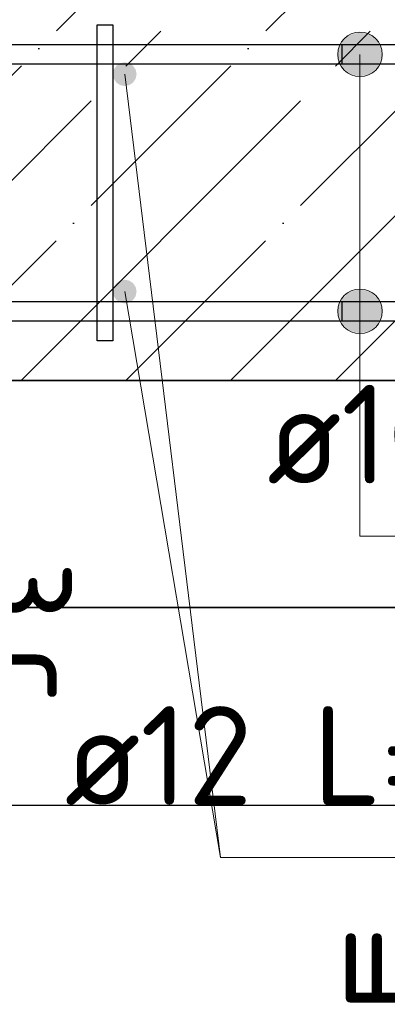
# Model space of a CAD drawing. Header units: millimetres. Extents: x -3026 to 47325, y -2839 to 55854.
# Tile 63 of 130: x 27309 to 27495, y 42333 to 42831. Entities that reach past the tile are written whole.
import ezdxf

# ---------------------------------------------------------------- set-up
doc = ezdxf.new("R2010")
doc.units = ezdxf.units.MM
doc.header["$PDMODE"] = 65
doc.linetypes.add('______11', pattern=[125, 100, -12.5, 0, -12.5])
doc.linetypes.add('______5', pattern=[275, 200, -25, 25, -25])
for name, color, linetype, lineweight in [('Standard', 7, 'Continuous', 25), ('Арм.стержн. Арматура края', 96, 'Continuous', 35), ('Арм.стержн. вертикальными 1', 22, 'Continuous', 35), ('Арм.стержн.горизонт. 1', 180, 'Continuous', 35), ('Высотная отметка (окна)', 7, 'Continuous', 13), ('Размерная линия_ общее', 7, 'Continuous', 13), ('Размерная линия_ общее_1', 7, 'Continuous', 13)]:
    doc.layers.add(name, color=color, linetype=linetype, lineweight=lineweight)
doc.layers.add('Арм.стержн.Стяжки', color=7, linetype='Continuous', lineweight=35, true_color=0x501e0f)
doc.styles.add('ISOCPEUR', font='ISOCPEUR')
doc.dimstyles.new('DIMSTYLE_3', dxfattribs={"dimtxt": 55, "dimasz": 62.5, "dimexe": 0, "dimexo": 0, "dimgap": 27.5, "dimtad": 2, "dimdec": 0, "dimrnd": 5, "dimzin": 12, "dimdsep": 46, "dimtxsty": 'ISOCPEUR', "dimblk1": 'ALL_ML_STRICH', "dimblk2": 'ALL_ML_STRICH', "dimsah": 1, "dimcen": 0, "dimclrd": 7, "dimclre": 256, "dimclrt": 7, "dimadec": 0, "dimazin": 0, "dimtfac": 1, "dimtdec": 0, "dimtix": 1, "dimtmove": 2, "dimatfit": 3, "dimfxl": 0, "dimtzin": 0, "dimlwd": 0, "dimlwe": -3, "dimarcsym": 0})
doc.dimstyles.new('DIMSTYLE_7', dxfattribs={"dimtxt": 50, "dimasz": 50, "dimexe": 0, "dimexo": 0.001, "dimgap": 25, "dimtad": 2, "dimdec": 0, "dimrnd": 5, "dimzin": 12, "dimdsep": 46, "dimtxsty": 'ISOCPEUR', "dimblk1": 'ALL_ML_STRICH', "dimblk2": 'ALL_ML_STRICH', "dimsah": 1, "dimcen": 0, "dimse1": 1, "dimse2": 1, "dimclrd": 7, "dimclre": 256, "dimclrt": 7, "dimadec": 0, "dimazin": 0, "dimtfac": 1, "dimtdec": 0, "dimtix": 1, "dimtmove": 2, "dimatfit": 3, "dimfxl": 0, "dimtvp": 1.2, "dimtzin": 0, "dimlwd": 0, "dimlwe": -3, "dimarcsym": 0})

# ---------------------------------------------------------------- blocks, each defined once
blk = doc.blocks.new('ALL_ML_STRICH')
at = {"color": 0, "linetype": 'ByBlock', "lineweight": -2}
for p, q in [((0, -0.5), (0, 0.5)), ((-0.3, -0.3), (0.3, 0.3)), ((-1, 0), (0.5, 0))]:
    blk.add_line(p, q, dxfattribs=at)
blk = doc.blocks.new('*D108')
at = {"layer": 'DEFPOINTS', "color": 7, "linetype": 'Continuous', "lineweight": 13, "transparency": 33554687}
for p in [(28361.9, 43010.4), (27161.9, 42803.46), (28361.9, 42803.46)]:
    blk.add_point(p, dxfattribs=at)
at = {"layer": 'Размерная линия_ общее', "color": 253, "linetype": 'Continuous', "lineweight": -2, "true_color": 0xa0a0a0, "transparency": 33554687}
for p, q in [((27161.9, 42823.46), (27161.9, 43010.4)), ((28361.9, 42823.46), (28361.9, 43010.4))]:
    blk.add_line(p, q, dxfattribs=at)
at = {"layer": 'Размерная линия_ общее', "color": 7, "linetype": 'Continuous', "lineweight": -2, "transparency": 33554687}
blk.add_line((28361.9, 43010.4), (27161.9, 43010.4), dxfattribs=at)
at = {"layer": 'Размерная линия_ общее', "color": 7, "linetype": 'Continuous', "lineweight": 13, "transparency": 33554687, "xscale": 62.5, "yscale": 62.5, "zscale": 62.5}
for p, rotation in [((27161.9, 43010.4), 180), ((28361.9, 43010.4), 360)]:
    blk.add_blockref('ALL_ML_STRICH', p, dxfattribs=dict(at, rotation=rotation))
at = {"layer": 'Размерная линия_ общее', "color": 7, "linetype": 'Continuous', "lineweight": 13, "transparency": 33554687, "insert": (27594.4, 42965.4), "char_height": 55, "width": 2.75, "attachment_point": 1, "rotation": 180, "line_spacing_factor": 0.60241, "style": 'ISOCPEUR'}
blk.add_mtext('\\W0.91;6х200=1200', dxfattribs=at)
blk = doc.blocks.new('*D172')
at = {"layer": 'DEFPOINTS', "color": 7, "linetype": 'Continuous', "lineweight": 13, "transparency": 33554687}
for p in [(27249.57, 42678.46), (27258.29, 42678.46), (27258.29, 42648.46)]:
    blk.add_point(p, dxfattribs=at)
at = {"layer": 'Размерная линия_ общее_1', "color": 7, "linetype": 'Continuous', "lineweight": -2, "transparency": 33554687}
blk.add_line((27249.57, 42678.46), (27249.57, 42648.46), dxfattribs=at)
at = {"layer": 'Размерная линия_ общее_1', "color": 7, "linetype": 'Continuous', "lineweight": 13, "transparency": 33554687, "xscale": 50, "yscale": 50, "zscale": 50}
for p, rotation in [((27249.57, 42678.46), 90), ((27249.57, 42648.46), 270)]:
    blk.add_blockref('ALL_ML_STRICH', p, dxfattribs=dict(at, rotation=rotation))
at = {"layer": 'Размерная линия_ общее_1', "color": 7, "linetype": 'Continuous', "lineweight": 13, "transparency": 33554687, "insert": (27214.57, 42598.37), "char_height": 50, "width": 100, "attachment_point": 5, "rotation": 90, "style": 'ISOCPEUR'}
blk.add_mtext('\\A1;{30}', dxfattribs=at)
at = {"layer": 'Размерная линия_ общее_1', "color": 7, "linetype": 'Continuous', "lineweight": 13, "transparency": 33554687, "insert": (27342.31, 42557.14), "char_height": 50, "width": 2.5, "attachment_point": 1, "rotation": 270, "line_spacing_factor": 0.60241, "style": 'ISOCPEUR'}
blk.add_mtext('з.с.', dxfattribs=at)

msp = doc.modelspace()

# ---------------------------------------------------------------- hatches: boundary and pattern name
at = {"layer": 'Арм.стержн. вертикальными 1', "linetype": 'Continuous', "lineweight": 50, "transparency": 33554687}
for points in [[(27367.9, 42803.46), (27367.44, 42805.76), (27366.14, 42807.7), (27364.19, 42809), (27361.9, 42809.46), (27359.6, 42809), (27357.65, 42807.7), (27356.35, 42805.76), (27355.9, 42803.46), (27356.35, 42801.16), (27357.65, 42799.22), (27359.6, 42797.92), (27361.9, 42797.46), (27364.19, 42797.92), (27366.14, 42799.22), (27367.44, 42801.16)], [(27367.9, 42693.46), (27367.44, 42695.76), (27366.14, 42697.7), (27364.19, 42699), (27361.9, 42699.46), (27359.6, 42699), (27357.65, 42697.7), (27356.35, 42695.76), (27355.9, 42693.46), (27356.35, 42691.16), (27357.65, 42689.22), (27359.6, 42687.92), (27361.9, 42687.46), (27364.19, 42687.92), (27366.14, 42689.22), (27367.44, 42691.16)]]:
    msp.add_hatch(color=34, dxfattribs=at).paths.add_polyline_path(points)
at = {"layer": 'Арм.стержн.горизонт. 1', "linetype": 'Continuous', "lineweight": 13, "transparency": 33554687}
for points in [[(27475.39, 42823.13), (27486.64, 42823.13), (27481.02, 42824.71)], [(27475.39, 42823.13), (27486.64, 42823.13), (27481.02, 42824.71)], [(27475.39, 42823.13), (27486.64, 42823.13), (27481.02, 42824.71)], [(27475.39, 42823.13), (27486.64, 42823.13), (27481.02, 42824.71)], [(27475.39, 42823.13), (27486.64, 42823.13), (27481.02, 42824.71)], [(27475.39, 42823.13), (27486.64, 42823.13), (27481.02, 42824.71)], [(27475.39, 42823.13), (27486.64, 42823.13), (27481.02, 42824.71)], [(27475.39, 42823.13), (27486.64, 42823.13), (27481.02, 42824.71)], [(27475.39, 42823.13), (27486.64, 42823.13), (27481.02, 42824.71)], [(27475.39, 42823.13), (27486.64, 42823.13), (27481.02, 42824.71)], [(27475.39, 42823.13), (27486.64, 42823.13), (27481.02, 42824.71)], [(27475.39, 42823.13), (27486.64, 42823.13), (27481.02, 42824.71)], [(27475.39, 42823.13), (27486.64, 42823.13), (27481.02, 42824.71)], [(27475.39, 42823.13), (27486.64, 42823.13), (27481.02, 42824.71)], [(27471.34, 42819.08), (27490.69, 42819.08), (27486.64, 42823.13)], [(27471.34, 42819.08), (27486.64, 42823.13), (27475.39, 42823.13)], [(27471.34, 42819.08), (27490.69, 42819.08), (27486.64, 42823.13)], [(27471.34, 42819.08), (27486.64, 42823.13), (27475.39, 42823.13)], [(27471.34, 42819.08), (27490.69, 42819.08), (27486.64, 42823.13)], [(27471.34, 42819.08), (27486.64, 42823.13), (27475.39, 42823.13)], [(27471.34, 42819.08), (27490.69, 42819.08), (27486.64, 42823.13)], [(27471.34, 42819.08), (27486.64, 42823.13), (27475.39, 42823.13)], [(27471.34, 42819.08), (27490.69, 42819.08), (27486.64, 42823.13)], [(27471.34, 42819.08), (27486.64, 42823.13), (27475.39, 42823.13)], [(27471.34, 42819.08), (27490.69, 42819.08), (27486.64, 42823.13)], [(27471.34, 42819.08), (27486.64, 42823.13), (27475.39, 42823.13)], [(27471.34, 42819.08), (27490.69, 42819.08), (27486.64, 42823.13)], [(27471.34, 42819.08), (27486.64, 42823.13), (27475.39, 42823.13)], [(27471.34, 42819.08), (27490.69, 42819.08), (27486.64, 42823.13)], [(27471.34, 42819.08), (27486.64, 42823.13), (27475.39, 42823.13)], [(27471.34, 42819.08), (27490.69, 42819.08), (27486.64, 42823.13)], [(27471.34, 42819.08), (27486.64, 42823.13), (27475.39, 42823.13)], [(27471.34, 42819.08), (27490.69, 42819.08), (27486.64, 42823.13)], [(27471.34, 42819.08), (27486.64, 42823.13), (27475.39, 42823.13)], [(27471.34, 42819.08), (27490.69, 42819.08), (27486.64, 42823.13)], [(27471.34, 42819.08), (27486.64, 42823.13), (27475.39, 42823.13)], [(27471.34, 42819.08), (27490.69, 42819.08), (27486.64, 42823.13)], [(27471.34, 42819.08), (27486.64, 42823.13), (27475.39, 42823.13)], [(27471.34, 42819.08), (27490.69, 42819.08), (27486.64, 42823.13)], [(27471.34, 42819.08), (27486.64, 42823.13), (27475.39, 42823.13)], [(27471.34, 42819.08), (27490.69, 42819.08), (27486.64, 42823.13)], [(27471.34, 42819.08), (27486.64, 42823.13), (27475.39, 42823.13)], [(27469.77, 42813.46), (27492.27, 42813.46), (27490.69, 42819.08)], [(27469.77, 42813.46), (27490.69, 42819.08), (27471.34, 42819.08)], [(27469.77, 42813.46), (27492.27, 42813.46), (27490.69, 42819.08)], [(27469.77, 42813.46), (27490.69, 42819.08), (27471.34, 42819.08)], [(27469.77, 42813.46), (27492.27, 42813.46), (27490.69, 42819.08)], [(27469.77, 42813.46), (27490.69, 42819.08), (27471.34, 42819.08)], [(27469.77, 42813.46), (27492.27, 42813.46), (27490.69, 42819.08)], [(27469.77, 42813.46), (27490.69, 42819.08), (27471.34, 42819.08)], [(27469.77, 42813.46), (27492.27, 42813.46), (27490.69, 42819.08)], [(27469.77, 42813.46), (27490.69, 42819.08), (27471.34, 42819.08)], [(27469.77, 42813.46), (27492.27, 42813.46), (27490.69, 42819.08)], [(27469.77, 42813.46), (27490.69, 42819.08), (27471.34, 42819.08)], [(27469.77, 42813.46), (27492.27, 42813.46), (27490.69, 42819.08)], [(27469.77, 42813.46), (27490.69, 42819.08), (27471.34, 42819.08)], [(27469.77, 42813.46), (27492.27, 42813.46), (27490.69, 42819.08)], [(27469.77, 42813.46), (27490.69, 42819.08), (27471.34, 42819.08)], [(27469.77, 42813.46), (27492.27, 42813.46), (27490.69, 42819.08)], [(27469.77, 42813.46), (27490.69, 42819.08), (27471.34, 42819.08)], [(27469.77, 42813.46), (27492.27, 42813.46), (27490.69, 42819.08)], [(27469.77, 42813.46), (27490.69, 42819.08), (27471.34, 42819.08)], [(27469.77, 42813.46), (27492.27, 42813.46), (27490.69, 42819.08)], [(27469.77, 42813.46), (27490.69, 42819.08), (27471.34, 42819.08)], [(27469.77, 42813.46), (27492.27, 42813.46), (27490.69, 42819.08)], [(27469.77, 42813.46), (27490.69, 42819.08), (27471.34, 42819.08)], [(27469.77, 42813.46), (27492.27, 42813.46), (27490.69, 42819.08)], [(27469.77, 42813.46), (27490.69, 42819.08), (27471.34, 42819.08)], [(27469.77, 42813.46), (27492.27, 42813.46), (27490.69, 42819.08)], [(27469.77, 42813.46), (27490.69, 42819.08), (27471.34, 42819.08)], [(27471.34, 42807.83), (27492.27, 42813.46), (27469.77, 42813.46)], [(27471.34, 42807.83), (27492.27, 42813.46), (27469.77, 42813.46)], [(27471.34, 42807.83), (27492.27, 42813.46), (27469.77, 42813.46)], [(27471.34, 42807.83), (27492.27, 42813.46), (27469.77, 42813.46)], [(27471.34, 42807.83), (27492.27, 42813.46), (27469.77, 42813.46)], [(27471.34, 42807.83), (27492.27, 42813.46), (27469.77, 42813.46)], [(27471.34, 42807.83), (27492.27, 42813.46), (27469.77, 42813.46)], [(27471.34, 42807.83), (27492.27, 42813.46), (27469.77, 42813.46)], [(27471.34, 42807.83), (27492.27, 42813.46), (27469.77, 42813.46)], [(27471.34, 42807.83), (27492.27, 42813.46), (27469.77, 42813.46)], [(27471.34, 42807.83), (27492.27, 42813.46), (27469.77, 42813.46)], [(27471.34, 42807.83), (27492.27, 42813.46), (27469.77, 42813.46)], [(27471.34, 42807.83), (27492.27, 42813.46), (27469.77, 42813.46)], [(27471.34, 42807.83), (27492.27, 42813.46), (27469.77, 42813.46)], [(27471.34, 42807.83), (27490.69, 42807.83), (27492.27, 42813.46)], [(27471.34, 42807.83), (27490.69, 42807.83), (27492.27, 42813.46)], [(27471.34, 42807.83), (27490.69, 42807.83), (27492.27, 42813.46)], [(27471.34, 42807.83), (27490.69, 42807.83), (27492.27, 42813.46)], [(27471.34, 42807.83), (27490.69, 42807.83), (27492.27, 42813.46)], [(27471.34, 42807.83), (27490.69, 42807.83), (27492.27, 42813.46)], [(27471.34, 42807.83), (27490.69, 42807.83), (27492.27, 42813.46)], [(27471.34, 42807.83), (27490.69, 42807.83), (27492.27, 42813.46)], [(27471.34, 42807.83), (27490.69, 42807.83), (27492.27, 42813.46)], [(27471.34, 42807.83), (27490.69, 42807.83), (27492.27, 42813.46)], [(27471.34, 42807.83), (27490.69, 42807.83), (27492.27, 42813.46)], [(27471.34, 42807.83), (27490.69, 42807.83), (27492.27, 42813.46)], [(27471.34, 42807.83), (27490.69, 42807.83), (27492.27, 42813.46)], [(27471.34, 42807.83), (27490.69, 42807.83), (27492.27, 42813.46)], [(27475.39, 42803.79), (27490.69, 42807.83), (27471.34, 42807.83)], [(27475.39, 42803.79), (27490.69, 42807.83), (27471.34, 42807.83)], [(27475.39, 42803.79), (27490.69, 42807.83), (27471.34, 42807.83)], [(27475.39, 42803.79), (27490.69, 42807.83), (27471.34, 42807.83)], [(27475.39, 42803.79), (27490.69, 42807.83), (27471.34, 42807.83)], [(27475.39, 42803.79), (27490.69, 42807.83), (27471.34, 42807.83)], [(27475.39, 42803.79), (27490.69, 42807.83), (27471.34, 42807.83)], [(27475.39, 42803.79), (27490.69, 42807.83), (27471.34, 42807.83)], [(27475.39, 42803.79), (27490.69, 42807.83), (27471.34, 42807.83)], [(27475.39, 42803.79), (27490.69, 42807.83), (27471.34, 42807.83)], [(27475.39, 42803.79), (27490.69, 42807.83), (27471.34, 42807.83)], [(27475.39, 42803.79), (27490.69, 42807.83), (27471.34, 42807.83)], [(27475.39, 42803.79), (27490.69, 42807.83), (27471.34, 42807.83)], [(27475.39, 42803.79), (27490.69, 42807.83), (27471.34, 42807.83)], [(27475.39, 42803.79), (27486.64, 42803.79), (27490.69, 42807.83)], [(27475.39, 42803.79), (27486.64, 42803.79), (27490.69, 42807.83)], [(27475.39, 42803.79), (27486.64, 42803.79), (27490.69, 42807.83)], [(27475.39, 42803.79), (27486.64, 42803.79), (27490.69, 42807.83)], [(27475.39, 42803.79), (27486.64, 42803.79), (27490.69, 42807.83)], [(27475.39, 42803.79), (27486.64, 42803.79), (27490.69, 42807.83)], [(27475.39, 42803.79), (27486.64, 42803.79), (27490.69, 42807.83)], [(27475.39, 42803.79), (27486.64, 42803.79), (27490.69, 42807.83)], [(27475.39, 42803.79), (27486.64, 42803.79), (27490.69, 42807.83)], [(27475.39, 42803.79), (27486.64, 42803.79), (27490.69, 42807.83)], [(27475.39, 42803.79), (27486.64, 42803.79), (27490.69, 42807.83)], [(27475.39, 42803.79), (27486.64, 42803.79), (27490.69, 42807.83)], [(27475.39, 42803.79), (27486.64, 42803.79), (27490.69, 42807.83)], [(27475.39, 42803.79), (27486.64, 42803.79), (27490.69, 42807.83)], [(27486.64, 42803.79), (27475.39, 42803.79), (27481.02, 42802.21)], [(27486.64, 42803.79), (27475.39, 42803.79), (27481.02, 42802.21)], [(27486.64, 42803.79), (27475.39, 42803.79), (27481.02, 42802.21)], [(27486.64, 42803.79), (27475.39, 42803.79), (27481.02, 42802.21)], [(27486.64, 42803.79), (27475.39, 42803.79), (27481.02, 42802.21)], [(27486.64, 42803.79), (27475.39, 42803.79), (27481.02, 42802.21)], [(27486.64, 42803.79), (27475.39, 42803.79), (27481.02, 42802.21)], [(27486.64, 42803.79), (27475.39, 42803.79), (27481.02, 42802.21)], [(27486.64, 42803.79), (27475.39, 42803.79), (27481.02, 42802.21)], [(27486.64, 42803.79), (27475.39, 42803.79), (27481.02, 42802.21)], [(27486.64, 42803.79), (27475.39, 42803.79), (27481.02, 42802.21)], [(27486.64, 42803.79), (27475.39, 42803.79), (27481.02, 42802.21)], [(27486.64, 42803.79), (27475.39, 42803.79), (27481.02, 42802.21)], [(27486.64, 42803.79), (27475.39, 42803.79), (27481.02, 42802.21)], [(27475.39, 42693.13), (27486.64, 42693.13), (27481.02, 42694.71)], [(27475.39, 42693.13), (27486.64, 42693.13), (27481.02, 42694.71)], [(27475.39, 42693.13), (27486.64, 42693.13), (27481.02, 42694.71)], [(27475.39, 42693.13), (27486.64, 42693.13), (27481.02, 42694.71)], [(27475.39, 42693.13), (27486.64, 42693.13), (27481.02, 42694.71)], [(27475.39, 42693.13), (27486.64, 42693.13), (27481.02, 42694.71)], [(27475.39, 42693.13), (27486.64, 42693.13), (27481.02, 42694.71)], [(27475.39, 42693.13), (27486.64, 42693.13), (27481.02, 42694.71)], [(27475.39, 42693.13), (27486.64, 42693.13), (27481.02, 42694.71)], [(27475.39, 42693.13), (27486.64, 42693.13), (27481.02, 42694.71)], [(27475.39, 42693.13), (27486.64, 42693.13), (27481.02, 42694.71)], [(27475.39, 42693.13), (27486.64, 42693.13), (27481.02, 42694.71)], [(27475.39, 42693.13), (27486.64, 42693.13), (27481.02, 42694.71)], [(27475.39, 42693.13), (27486.64, 42693.13), (27481.02, 42694.71)], [(27471.34, 42689.08), (27490.69, 42689.08), (27486.64, 42693.13)], [(27471.34, 42689.08), (27486.64, 42693.13), (27475.39, 42693.13)], [(27471.34, 42689.08), (27490.69, 42689.08), (27486.64, 42693.13)], [(27471.34, 42689.08), (27486.64, 42693.13), (27475.39, 42693.13)], [(27471.34, 42689.08), (27490.69, 42689.08), (27486.64, 42693.13)], [(27471.34, 42689.08), (27486.64, 42693.13), (27475.39, 42693.13)], [(27471.34, 42689.08), (27490.69, 42689.08), (27486.64, 42693.13)], [(27471.34, 42689.08), (27486.64, 42693.13), (27475.39, 42693.13)], [(27471.34, 42689.08), (27490.69, 42689.08), (27486.64, 42693.13)], [(27471.34, 42689.08), (27486.64, 42693.13), (27475.39, 42693.13)], [(27471.34, 42689.08), (27490.69, 42689.08), (27486.64, 42693.13)], [(27471.34, 42689.08), (27486.64, 42693.13), (27475.39, 42693.13)], [(27471.34, 42689.08), (27490.69, 42689.08), (27486.64, 42693.13)], [(27471.34, 42689.08), (27486.64, 42693.13), (27475.39, 42693.13)], [(27471.34, 42689.08), (27490.69, 42689.08), (27486.64, 42693.13)], [(27471.34, 42689.08), (27486.64, 42693.13), (27475.39, 42693.13)], [(27471.34, 42689.08), (27490.69, 42689.08), (27486.64, 42693.13)], [(27471.34, 42689.08), (27486.64, 42693.13), (27475.39, 42693.13)], [(27471.34, 42689.08), (27490.69, 42689.08), (27486.64, 42693.13)], [(27471.34, 42689.08), (27486.64, 42693.13), (27475.39, 42693.13)], [(27471.34, 42689.08), (27490.69, 42689.08), (27486.64, 42693.13)], [(27471.34, 42689.08), (27486.64, 42693.13), (27475.39, 42693.13)], [(27471.34, 42689.08), (27490.69, 42689.08), (27486.64, 42693.13)], [(27471.34, 42689.08), (27486.64, 42693.13), (27475.39, 42693.13)], [(27471.34, 42689.08), (27490.69, 42689.08), (27486.64, 42693.13)], [(27471.34, 42689.08), (27486.64, 42693.13), (27475.39, 42693.13)], [(27471.34, 42689.08), (27490.69, 42689.08), (27486.64, 42693.13)], [(27471.34, 42689.08), (27486.64, 42693.13), (27475.39, 42693.13)], [(27469.77, 42683.46), (27492.27, 42683.46), (27490.69, 42689.08)], [(27469.77, 42683.46), (27490.69, 42689.08), (27471.34, 42689.08)], [(27469.77, 42683.46), (27492.27, 42683.46), (27490.69, 42689.08)], [(27469.77, 42683.46), (27490.69, 42689.08), (27471.34, 42689.08)], [(27469.77, 42683.46), (27492.27, 42683.46), (27490.69, 42689.08)], [(27469.77, 42683.46), (27490.69, 42689.08), (27471.34, 42689.08)], [(27469.77, 42683.46), (27492.27, 42683.46), (27490.69, 42689.08)], [(27469.77, 42683.46), (27490.69, 42689.08), (27471.34, 42689.08)], [(27469.77, 42683.46), (27492.27, 42683.46), (27490.69, 42689.08)], [(27469.77, 42683.46), (27490.69, 42689.08), (27471.34, 42689.08)], [(27469.77, 42683.46), (27492.27, 42683.46), (27490.69, 42689.08)], [(27469.77, 42683.46), (27490.69, 42689.08), (27471.34, 42689.08)], [(27469.77, 42683.46), (27492.27, 42683.46), (27490.69, 42689.08)], [(27469.77, 42683.46), (27490.69, 42689.08), (27471.34, 42689.08)], [(27469.77, 42683.46), (27492.27, 42683.46), (27490.69, 42689.08)], [(27469.77, 42683.46), (27490.69, 42689.08), (27471.34, 42689.08)], [(27469.77, 42683.46), (27492.27, 42683.46), (27490.69, 42689.08)], [(27469.77, 42683.46), (27490.69, 42689.08), (27471.34, 42689.08)], [(27469.77, 42683.46), (27492.27, 42683.46), (27490.69, 42689.08)], [(27469.77, 42683.46), (27490.69, 42689.08), (27471.34, 42689.08)], [(27469.77, 42683.46), (27492.27, 42683.46), (27490.69, 42689.08)], [(27469.77, 42683.46), (27490.69, 42689.08), (27471.34, 42689.08)], [(27469.77, 42683.46), (27492.27, 42683.46), (27490.69, 42689.08)], [(27469.77, 42683.46), (27490.69, 42689.08), (27471.34, 42689.08)], [(27469.77, 42683.46), (27492.27, 42683.46), (27490.69, 42689.08)], [(27469.77, 42683.46), (27490.69, 42689.08), (27471.34, 42689.08)], [(27469.77, 42683.46), (27492.27, 42683.46), (27490.69, 42689.08)], [(27469.77, 42683.46), (27490.69, 42689.08), (27471.34, 42689.08)], [(27471.34, 42677.84), (27492.27, 42683.46), (27469.77, 42683.46)], [(27471.34, 42677.84), (27492.27, 42683.46), (27469.77, 42683.46)], [(27471.34, 42677.84), (27492.27, 42683.46), (27469.77, 42683.46)], [(27471.34, 42677.84), (27492.27, 42683.46), (27469.77, 42683.46)], [(27471.34, 42677.84), (27492.27, 42683.46), (27469.77, 42683.46)], [(27471.34, 42677.84), (27492.27, 42683.46), (27469.77, 42683.46)], [(27471.34, 42677.84), (27492.27, 42683.46), (27469.77, 42683.46)], [(27471.34, 42677.84), (27492.27, 42683.46), (27469.77, 42683.46)], [(27471.34, 42677.84), (27492.27, 42683.46), (27469.77, 42683.46)], [(27471.34, 42677.84), (27492.27, 42683.46), (27469.77, 42683.46)], [(27471.34, 42677.84), (27492.27, 42683.46), (27469.77, 42683.46)], [(27471.34, 42677.84), (27492.27, 42683.46), (27469.77, 42683.46)], [(27471.34, 42677.84), (27492.27, 42683.46), (27469.77, 42683.46)], [(27471.34, 42677.84), (27492.27, 42683.46), (27469.77, 42683.46)], [(27471.34, 42677.84), (27490.69, 42677.84), (27492.27, 42683.46)], [(27471.34, 42677.84), (27490.69, 42677.84), (27492.27, 42683.46)], [(27471.34, 42677.84), (27490.69, 42677.84), (27492.27, 42683.46)], [(27471.34, 42677.84), (27490.69, 42677.84), (27492.27, 42683.46)], [(27471.34, 42677.84), (27490.69, 42677.84), (27492.27, 42683.46)], [(27471.34, 42677.84), (27490.69, 42677.84), (27492.27, 42683.46)], [(27471.34, 42677.84), (27490.69, 42677.84), (27492.27, 42683.46)], [(27471.34, 42677.84), (27490.69, 42677.84), (27492.27, 42683.46)], [(27471.34, 42677.84), (27490.69, 42677.84), (27492.27, 42683.46)], [(27471.34, 42677.84), (27490.69, 42677.84), (27492.27, 42683.46)], [(27471.34, 42677.84), (27490.69, 42677.84), (27492.27, 42683.46)], [(27471.34, 42677.84), (27490.69, 42677.84), (27492.27, 42683.46)], [(27471.34, 42677.84), (27490.69, 42677.84), (27492.27, 42683.46)], [(27471.34, 42677.84), (27490.69, 42677.84), (27492.27, 42683.46)], [(27475.39, 42673.79), (27490.69, 42677.84), (27471.34, 42677.84)], [(27475.39, 42673.79), (27490.69, 42677.84), (27471.34, 42677.84)], [(27475.39, 42673.79), (27490.69, 42677.84), (27471.34, 42677.84)], [(27475.39, 42673.79), (27490.69, 42677.84), (27471.34, 42677.84)], [(27475.39, 42673.79), (27490.69, 42677.84), (27471.34, 42677.84)], [(27475.39, 42673.79), (27490.69, 42677.84), (27471.34, 42677.84)], [(27475.39, 42673.79), (27490.69, 42677.84), (27471.34, 42677.84)], [(27475.39, 42673.79), (27490.69, 42677.84), (27471.34, 42677.84)], [(27475.39, 42673.79), (27490.69, 42677.84), (27471.34, 42677.84)], [(27475.39, 42673.79), (27490.69, 42677.84), (27471.34, 42677.84)], [(27475.39, 42673.79), (27490.69, 42677.84), (27471.34, 42677.84)], [(27475.39, 42673.79), (27490.69, 42677.84), (27471.34, 42677.84)], [(27475.39, 42673.79), (27490.69, 42677.84), (27471.34, 42677.84)], [(27475.39, 42673.79), (27490.69, 42677.84), (27471.34, 42677.84)], [(27475.39, 42673.79), (27486.64, 42673.79), (27490.69, 42677.84)], [(27475.39, 42673.79), (27486.64, 42673.79), (27490.69, 42677.84)], [(27475.39, 42673.79), (27486.64, 42673.79), (27490.69, 42677.84)], [(27475.39, 42673.79), (27486.64, 42673.79), (27490.69, 42677.84)], [(27475.39, 42673.79), (27486.64, 42673.79), (27490.69, 42677.84)], [(27475.39, 42673.79), (27486.64, 42673.79), (27490.69, 42677.84)], [(27475.39, 42673.79), (27486.64, 42673.79), (27490.69, 42677.84)], [(27475.39, 42673.79), (27486.64, 42673.79), (27490.69, 42677.84)], [(27475.39, 42673.79), (27486.64, 42673.79), (27490.69, 42677.84)], [(27475.39, 42673.79), (27486.64, 42673.79), (27490.69, 42677.84)], [(27475.39, 42673.79), (27486.64, 42673.79), (27490.69, 42677.84)], [(27475.39, 42673.79), (27486.64, 42673.79), (27490.69, 42677.84)], [(27475.39, 42673.79), (27486.64, 42673.79), (27490.69, 42677.84)], [(27475.39, 42673.79), (27486.64, 42673.79), (27490.69, 42677.84)], [(27486.64, 42673.79), (27475.39, 42673.79), (27481.02, 42672.21)], [(27486.64, 42673.79), (27475.39, 42673.79), (27481.02, 42672.21)], [(27486.64, 42673.79), (27475.39, 42673.79), (27481.02, 42672.21)], [(27486.64, 42673.79), (27475.39, 42673.79), (27481.02, 42672.21)], [(27486.64, 42673.79), (27475.39, 42673.79), (27481.02, 42672.21)], [(27486.64, 42673.79), (27475.39, 42673.79), (27481.02, 42672.21)], [(27486.64, 42673.79), (27475.39, 42673.79), (27481.02, 42672.21)], [(27486.64, 42673.79), (27475.39, 42673.79), (27481.02, 42672.21)], [(27486.64, 42673.79), (27475.39, 42673.79), (27481.02, 42672.21)], [(27486.64, 42673.79), (27475.39, 42673.79), (27481.02, 42672.21)], [(27486.64, 42673.79), (27475.39, 42673.79), (27481.02, 42672.21)], [(27486.64, 42673.79), (27475.39, 42673.79), (27481.02, 42672.21)], [(27486.64, 42673.79), (27475.39, 42673.79), (27481.02, 42672.21)], [(27486.64, 42673.79), (27475.39, 42673.79), (27481.02, 42672.21)]]:
    msp.add_hatch(color=7, dxfattribs=at).paths.add_polyline_path(points)

# ---------------------------------------------------------------- linework, layer by layer
at = {"layer": 'Standard', "color": 253, "linetype": '______11', "lineweight": -3, "true_color": 0xababab, "transparency": 33554687}
for p, q in [((27150.37, 42648.46), (27350.37, 42848.46)), ((27256.44, 42648.46), (27456.44, 42848.46)), ((27362.5, 42648.46), (27562.5, 42848.46)), ((27468.57, 42648.46), (27668.57, 42848.46))]:
    msp.add_line(p, q, dxfattribs=at)
at = {"layer": 'Standard', "color": 253, "linetype": '______5', "lineweight": -3, "true_color": 0xababab, "transparency": 33554687}
for p, q in [((27203.4, 42648.46), (27403.4, 42848.46)), ((27309.47, 42648.46), (27509.47, 42848.46)), ((27415.53, 42648.46), (27615.53, 42848.46))]:
    msp.add_line(p, q, dxfattribs=at)
at = {"layer": 'Standard', "color": 7, "linetype": 'Continuous', "lineweight": 35, "transparency": 33554687}
msp.add_line((26951.9, 42648.46), (28401.9, 42648.46), dxfattribs=at)
at = {"layer": 'Standard', "color": 52, "linetype": 'Continuous', "lineweight": -3, "transparency": 33554687}
for p, q in [((26727.35, 42533.57), (28490.69, 42533.57)), ((28490.69, 42533.57), (26727.35, 42533.57))]:
    msp.add_line(p, q, dxfattribs=at)
at = {"layer": 'Standard', "color": 7, "linetype": 'Continuous', "lineweight": 25, "transparency": 33554687}
msp.add_lwpolyline([(26627.35, 42433.57), (28590.69, 42433.57), (28590.69, 43022.41), (26627.35, 43022.41), (26627.35, 42433.57)], dxfattribs=at)
at = {"layer": 'Арм.стержн. Арматура края', "color": 4, "linetype": 'Continuous', "lineweight": 25, "transparency": 33554687}
for points in [[(27005.24, 42818.46), (27471.9, 42818.46), (27471.9, 42808.46), (27005.93, 42808.46)], [(27005.24, 42818.46), (27471.9, 42818.46), (27471.9, 42808.46), (27005.93, 42808.46)], [(27005.24, 42818.46), (27471.9, 42818.46), (27471.9, 42808.46), (27005.93, 42808.46)], [(27005.24, 42818.46), (27471.9, 42818.46), (27471.9, 42808.46), (27005.93, 42808.46)], [(27005.24, 42818.46), (27471.9, 42818.46), (27471.9, 42808.46), (27005.93, 42808.46)], [(27005.24, 42818.46), (27471.9, 42818.46), (27471.9, 42808.46), (27005.93, 42808.46)], [(27005.24, 42818.46), (27471.9, 42818.46), (27471.9, 42808.46), (27005.93, 42808.46)], [(27005.24, 42818.46), (27471.9, 42818.46), (27471.9, 42808.46), (27005.93, 42808.46)], [(27005.24, 42818.46), (27471.9, 42818.46), (27471.9, 42808.46), (27005.93, 42808.46)], [(27005.24, 42818.46), (27471.9, 42818.46), (27471.9, 42808.46), (27005.93, 42808.46)], [(27005.24, 42818.46), (27471.9, 42818.46), (27471.9, 42808.46), (27005.93, 42808.46)], [(27005.24, 42818.46), (27471.9, 42818.46), (27471.9, 42808.46), (27005.93, 42808.46)], [(27005.24, 42818.46), (27471.9, 42818.46), (27471.9, 42808.46), (27005.93, 42808.46)], [(27005.24, 42818.46), (27471.9, 42818.46), (27471.9, 42808.46), (27005.93, 42808.46)], [(27005.93, 42688.46), (27471.9, 42688.46), (27471.9, 42678.46)], [(27005.93, 42688.46), (27471.9, 42688.46), (27471.9, 42678.46)], [(27005.93, 42688.46), (27471.9, 42688.46), (27471.9, 42678.46)], [(27005.93, 42688.46), (27471.9, 42688.46), (27471.9, 42678.46)], [(27005.93, 42688.46), (27471.9, 42688.46), (27471.9, 42678.46)], [(27005.93, 42688.46), (27471.9, 42688.46), (27471.9, 42678.46)], [(27005.93, 42688.46), (27471.9, 42688.46), (27471.9, 42678.46)], [(27005.93, 42688.46), (27471.9, 42688.46), (27471.9, 42678.46)], [(27005.93, 42688.46), (27471.9, 42688.46), (27471.9, 42678.46)], [(27005.93, 42688.46), (27471.9, 42688.46), (27471.9, 42678.46)], [(27005.93, 42688.46), (27471.9, 42688.46), (27471.9, 42678.46)], [(27005.93, 42688.46), (27471.9, 42688.46), (27471.9, 42678.46)], [(27005.93, 42688.46), (27471.9, 42688.46), (27471.9, 42678.46)], [(27005.93, 42688.46), (27471.9, 42688.46), (27471.9, 42678.46)], [(27471.9, 42678.46), (27005.24, 42678.46)], [(27471.9, 42678.46), (27005.24, 42678.46)], [(27471.9, 42678.46), (27005.24, 42678.46)], [(27471.9, 42678.46), (27005.24, 42678.46)], [(27471.9, 42678.46), (27005.24, 42678.46)], [(27471.9, 42678.46), (27005.24, 42678.46)], [(27471.9, 42678.46), (27005.24, 42678.46)], [(27471.9, 42678.46), (27005.24, 42678.46)], [(27471.9, 42678.46), (27005.24, 42678.46)], [(27471.9, 42678.46), (27005.24, 42678.46)], [(27471.9, 42678.46), (27005.24, 42678.46)], [(27471.9, 42678.46), (27005.24, 42678.46)], [(27471.9, 42678.46), (27005.24, 42678.46)], [(27471.9, 42678.46), (27005.24, 42678.46)]]:
    msp.add_lwpolyline(points, dxfattribs=at)
at = {"layer": 'Арм.стержн. вертикальными 1', "color": 7, "linetype": 'Continuous', "lineweight": 13, "transparency": 33554687}
for q in [(27361.9, 42693.46), (27826.46, 42407)]:
    msp.add_line((27410.46, 42407), q, dxfattribs=at)
at = {"layer": 'Арм.стержн.горизонт. 1', "color": 7, "linetype": 'Continuous', "lineweight": 13, "transparency": 33554687}
for p, q in [((27481.02, 42824.71), (27481.02, 42824.71)), ((27481.02, 42824.71), (27481.02, 42824.71)), ((27481.02, 42824.71), (27481.02, 42824.71)), ((27481.02, 42824.71), (27481.02, 42824.71)), ((27481.02, 42824.71), (27481.02, 42824.71)), ((27481.02, 42824.71), (27481.02, 42824.71)), ((27481.02, 42824.71), (27481.02, 42824.71)), ((27481.02, 42824.71), (27481.02, 42824.71)), ((27481.02, 42824.71), (27481.02, 42824.71)), ((27481.02, 42824.71), (27481.02, 42824.71)), ((27481.02, 42824.71), (27481.02, 42824.71)), ((27481.02, 42824.71), (27481.02, 42824.71)), ((27481.02, 42824.71), (27481.02, 42824.71)), ((27481.02, 42824.71), (27481.02, 42824.71)), ((27469.77, 42813.46), (27469.77, 42813.46)), ((27469.77, 42813.46), (27469.77, 42813.46)), ((27469.77, 42813.46), (27469.77, 42813.46)), ((27469.77, 42813.46), (27469.77, 42813.46)), ((27469.77, 42813.46), (27469.77, 42813.46)), ((27469.77, 42813.46), (27469.77, 42813.46)), ((27469.77, 42813.46), (27469.77, 42813.46)), ((27469.77, 42813.46), (27469.77, 42813.46)), ((27469.77, 42813.46), (27469.77, 42813.46)), ((27469.77, 42813.46), (27469.77, 42813.46)), ((27469.77, 42813.46), (27469.77, 42813.46)), ((27469.77, 42813.46), (27469.77, 42813.46)), ((27469.77, 42813.46), (27469.77, 42813.46)), ((27469.77, 42813.46), (27469.77, 42813.46)), ((27481.02, 42569.6), (27481.02, 42813.46)), ((27481.02, 42569.6), (27481.02, 42813.46)), ((27481.02, 42569.6), (27481.02, 42813.46)), ((27481.02, 42569.6), (27481.02, 42813.46)), ((27481.02, 42569.6), (27481.02, 42813.46)), ((27481.02, 42569.6), (27481.02, 42813.46)), ((27481.02, 42569.6), (27481.02, 42813.46)), ((27481.02, 42569.6), (27481.02, 42813.46)), ((27481.02, 42569.6), (27481.02, 42813.46)), ((27481.02, 42569.6), (27481.02, 42813.46)), ((27481.02, 42569.6), (27481.02, 42813.46)), ((27481.02, 42569.6), (27481.02, 42813.46)), ((27481.02, 42569.6), (27481.02, 42813.46)), ((27481.02, 42569.6), (27481.02, 42813.46)), ((27492.27, 42813.46), (27492.27, 42813.46)), ((27492.27, 42813.46), (27492.27, 42813.46)), ((27492.27, 42813.46), (27492.27, 42813.46)), ((27492.27, 42813.46), (27492.27, 42813.46)), ((27492.27, 42813.46), (27492.27, 42813.46)), ((27492.27, 42813.46), (27492.27, 42813.46)), ((27492.27, 42813.46), (27492.27, 42813.46)), ((27492.27, 42813.46), (27492.27, 42813.46)), ((27492.27, 42813.46), (27492.27, 42813.46)), ((27492.27, 42813.46), (27492.27, 42813.46)), ((27492.27, 42813.46), (27492.27, 42813.46)), ((27492.27, 42813.46), (27492.27, 42813.46)), ((27492.27, 42813.46), (27492.27, 42813.46)), ((27492.27, 42813.46), (27492.27, 42813.46)), ((27481.02, 42802.21), (27481.02, 42802.21)), ((27481.02, 42802.21), (27481.02, 42802.21)), ((27481.02, 42802.21), (27481.02, 42802.21)), ((27481.02, 42802.21), (27481.02, 42802.21)), ((27481.02, 42802.21), (27481.02, 42802.21)), ((27481.02, 42802.21), (27481.02, 42802.21)), ((27481.02, 42802.21), (27481.02, 42802.21)), ((27481.02, 42802.21), (27481.02, 42802.21)), ((27481.02, 42802.21), (27481.02, 42802.21)), ((27481.02, 42802.21), (27481.02, 42802.21)), ((27481.02, 42802.21), (27481.02, 42802.21)), ((27481.02, 42802.21), (27481.02, 42802.21)), ((27481.02, 42802.21), (27481.02, 42802.21)), ((27481.02, 42802.21), (27481.02, 42802.21)), ((27481.02, 42694.71), (27481.02, 42694.71)), ((27481.02, 42694.71), (27481.02, 42694.71)), ((27481.02, 42694.71), (27481.02, 42694.71)), ((27481.02, 42694.71), (27481.02, 42694.71)), ((27481.02, 42694.71), (27481.02, 42694.71)), ((27481.02, 42694.71), (27481.02, 42694.71)), ((27481.02, 42694.71), (27481.02, 42694.71)), ((27481.02, 42694.71), (27481.02, 42694.71)), ((27481.02, 42694.71), (27481.02, 42694.71)), ((27481.02, 42694.71), (27481.02, 42694.71)), ((27481.02, 42694.71), (27481.02, 42694.71)), ((27481.02, 42694.71), (27481.02, 42694.71)), ((27481.02, 42694.71), (27481.02, 42694.71)), ((27481.02, 42694.71), (27481.02, 42694.71)), ((27469.77, 42683.46), (27469.77, 42683.46)), ((27469.77, 42683.46), (27469.77, 42683.46)), ((27469.77, 42683.46), (27469.77, 42683.46)), ((27469.77, 42683.46), (27469.77, 42683.46)), ((27469.77, 42683.46), (27469.77, 42683.46)), ((27469.77, 42683.46), (27469.77, 42683.46)), ((27469.77, 42683.46), (27469.77, 42683.46)), ((27469.77, 42683.46), (27469.77, 42683.46)), ((27469.77, 42683.46), (27469.77, 42683.46)), ((27469.77, 42683.46), (27469.77, 42683.46)), ((27469.77, 42683.46), (27469.77, 42683.46)), ((27469.77, 42683.46), (27469.77, 42683.46)), ((27469.77, 42683.46), (27469.77, 42683.46)), ((27469.77, 42683.46), (27469.77, 42683.46)), ((27481.02, 42569.6), (27481.02, 42683.46)), ((27481.02, 42569.6), (27481.02, 42683.46)), ((27481.02, 42569.6), (27481.02, 42683.46)), ((27481.02, 42569.6), (27481.02, 42683.46)), ((27481.02, 42569.6), (27481.02, 42683.46)), ((27481.02, 42569.6), (27481.02, 42683.46)), ((27481.02, 42569.6), (27481.02, 42683.46)), ((27481.02, 42569.6), (27481.02, 42683.46)), ((27481.02, 42569.6), (27481.02, 42683.46)), ((27481.02, 42569.6), (27481.02, 42683.46)), ((27481.02, 42569.6), (27481.02, 42683.46)), ((27481.02, 42569.6), (27481.02, 42683.46)), ((27481.02, 42569.6), (27481.02, 42683.46)), ((27481.02, 42569.6), (27481.02, 42683.46)), ((27492.27, 42683.46), (27492.27, 42683.46)), ((27492.27, 42683.46), (27492.27, 42683.46)), ((27492.27, 42683.46), (27492.27, 42683.46)), ((27492.27, 42683.46), (27492.27, 42683.46)), ((27492.27, 42683.46), (27492.27, 42683.46)), ((27492.27, 42683.46), (27492.27, 42683.46)), ((27492.27, 42683.46), (27492.27, 42683.46)), ((27492.27, 42683.46), (27492.27, 42683.46)), ((27492.27, 42683.46), (27492.27, 42683.46)), ((27492.27, 42683.46), (27492.27, 42683.46)), ((27492.27, 42683.46), (27492.27, 42683.46)), ((27492.27, 42683.46), (27492.27, 42683.46)), ((27492.27, 42683.46), (27492.27, 42683.46)), ((27492.27, 42683.46), (27492.27, 42683.46)), ((27481.02, 42672.21), (27481.02, 42672.21)), ((27481.02, 42672.21), (27481.02, 42672.21)), ((27481.02, 42672.21), (27481.02, 42672.21)), ((27481.02, 42672.21), (27481.02, 42672.21)), ((27481.02, 42672.21), (27481.02, 42672.21)), ((27481.02, 42672.21), (27481.02, 42672.21)), ((27481.02, 42672.21), (27481.02, 42672.21)), ((27481.02, 42672.21), (27481.02, 42672.21)), ((27481.02, 42672.21), (27481.02, 42672.21)), ((27481.02, 42672.21), (27481.02, 42672.21)), ((27481.02, 42672.21), (27481.02, 42672.21)), ((27481.02, 42672.21), (27481.02, 42672.21)), ((27481.02, 42672.21), (27481.02, 42672.21)), ((27481.02, 42672.21), (27481.02, 42672.21)), ((27481.02, 42569.6), (27769.02, 42569.6))]:
    msp.add_line(p, q, dxfattribs=at)
at = {"layer": 'Арм.стержн.горизонт. 1', "color": 52, "linetype": 'Continuous', "lineweight": 25, "transparency": 33554687}
msp.add_line((28401.9, 42648.46), (26951.9, 42648.46), dxfattribs=at)
at = {"layer": 'Арм.стержн.горизонт. 1', "color": 4, "linetype": 'Continuous', "lineweight": 25, "transparency": 33554687}
for points in [[(26981.9, 42818.46), (28371.9, 42818.46), (28371.9, 42808.46), (26981.9, 42808.46), (26981.9, 42818.46)], [(26981.9, 42818.46), (28371.9, 42818.46), (28371.9, 42808.46), (26981.9, 42808.46), (26981.9, 42818.46)], [(26981.9, 42818.46), (28371.9, 42818.46), (28371.9, 42808.46), (26981.9, 42808.46), (26981.9, 42818.46)], [(26981.9, 42818.46), (28371.9, 42818.46), (28371.9, 42808.46), (26981.9, 42808.46), (26981.9, 42818.46)], [(26981.9, 42818.46), (28371.9, 42818.46), (28371.9, 42808.46), (26981.9, 42808.46), (26981.9, 42818.46)], [(26981.9, 42818.46), (28371.9, 42818.46), (28371.9, 42808.46), (26981.9, 42808.46), (26981.9, 42818.46)], [(26981.9, 42818.46), (28371.9, 42818.46), (28371.9, 42808.46), (26981.9, 42808.46), (26981.9, 42818.46)], [(26981.9, 42818.46), (28371.9, 42818.46), (28371.9, 42808.46), (26981.9, 42808.46), (26981.9, 42818.46)], [(26981.9, 42818.46), (28371.9, 42818.46), (28371.9, 42808.46), (26981.9, 42808.46), (26981.9, 42818.46)], [(26981.9, 42818.46), (28371.9, 42818.46), (28371.9, 42808.46), (26981.9, 42808.46), (26981.9, 42818.46)], [(26981.9, 42818.46), (28371.9, 42818.46), (28371.9, 42808.46), (26981.9, 42808.46), (26981.9, 42818.46)], [(26981.9, 42818.46), (28371.9, 42818.46), (28371.9, 42808.46), (26981.9, 42808.46), (26981.9, 42818.46)], [(26981.9, 42818.46), (28371.9, 42818.46), (28371.9, 42808.46), (26981.9, 42808.46), (26981.9, 42818.46)], [(26981.9, 42818.46), (28371.9, 42818.46), (28371.9, 42808.46), (26981.9, 42808.46), (26981.9, 42818.46)], [(26981.9, 42688.46), (28371.9, 42688.46), (28371.9, 42678.46), (26981.9, 42678.46), (26981.9, 42688.46)], [(26981.9, 42688.46), (28371.9, 42688.46), (28371.9, 42678.46), (26981.9, 42678.46), (26981.9, 42688.46)], [(26981.9, 42688.46), (28371.9, 42688.46), (28371.9, 42678.46), (26981.9, 42678.46), (26981.9, 42688.46)], [(26981.9, 42688.46), (28371.9, 42688.46), (28371.9, 42678.46), (26981.9, 42678.46), (26981.9, 42688.46)], [(26981.9, 42688.46), (28371.9, 42688.46), (28371.9, 42678.46), (26981.9, 42678.46), (26981.9, 42688.46)], [(26981.9, 42688.46), (28371.9, 42688.46), (28371.9, 42678.46), (26981.9, 42678.46), (26981.9, 42688.46)], [(26981.9, 42688.46), (28371.9, 42688.46), (28371.9, 42678.46), (26981.9, 42678.46), (26981.9, 42688.46)], [(26981.9, 42688.46), (28371.9, 42688.46), (28371.9, 42678.46), (26981.9, 42678.46), (26981.9, 42688.46)], [(26981.9, 42688.46), (28371.9, 42688.46), (28371.9, 42678.46), (26981.9, 42678.46), (26981.9, 42688.46)], [(26981.9, 42688.46), (28371.9, 42688.46), (28371.9, 42678.46), (26981.9, 42678.46), (26981.9, 42688.46)], [(26981.9, 42688.46), (28371.9, 42688.46), (28371.9, 42678.46), (26981.9, 42678.46), (26981.9, 42688.46)], [(26981.9, 42688.46), (28371.9, 42688.46), (28371.9, 42678.46), (26981.9, 42678.46), (26981.9, 42688.46)], [(26981.9, 42688.46), (28371.9, 42688.46), (28371.9, 42678.46), (26981.9, 42678.46), (26981.9, 42688.46)], [(26981.9, 42688.46), (28371.9, 42688.46), (28371.9, 42678.46), (26981.9, 42678.46), (26981.9, 42688.46)]]:
    msp.add_lwpolyline(points, dxfattribs=at)
at = {"layer": 'Арм.стержн.горизонт. 1', "color": 7, "linetype": 'Continuous', "lineweight": 13, "transparency": 33554687}
for centre in [(27481.02, 42813.46), (27481.02, 42813.46), (27481.02, 42813.46), (27481.02, 42813.46), (27481.02, 42813.46), (27481.02, 42813.46), (27481.02, 42813.46), (27481.02, 42813.46), (27481.02, 42813.46), (27481.02, 42813.46), (27481.02, 42813.46), (27481.02, 42813.46), (27481.02, 42813.46), (27481.02, 42813.46), (27481.02, 42683.46), (27481.02, 42683.46), (27481.02, 42683.46), (27481.02, 42683.46), (27481.02, 42683.46), (27481.02, 42683.46), (27481.02, 42683.46), (27481.02, 42683.46), (27481.02, 42683.46), (27481.02, 42683.46), (27481.02, 42683.46), (27481.02, 42683.46), (27481.02, 42683.46), (27481.02, 42683.46)]:
    msp.add_circle(centre, 11.25, dxfattribs=at)
at = {"layer": 'Арм.стержн.Стяжки', "color": 40, "linetype": 'Continuous', "lineweight": 25, "transparency": 33554687}
msp.add_lwpolyline([(27347.9, 42668.46), (27347.9, 42828.46), (27355.9, 42828.46), (27355.9, 42668.46), (27347.9, 42668.46)], dxfattribs=at)
msp.add_lwpolyline([(27347.9, 42668.46), (27347.9, 42828.46), (27355.9, 42828.46), (27355.9, 42668.46), (27347.9, 42668.46)], dxfattribs=at)
msp.add_lwpolyline([(27347.9, 42668.46), (27347.9, 42828.46), (27355.9, 42828.46), (27355.9, 42668.46), (27347.9, 42668.46)], dxfattribs=at)
msp.add_lwpolyline([(27347.9, 42668.46), (27347.9, 42828.46), (27355.9, 42828.46), (27355.9, 42668.46), (27347.9, 42668.46)], dxfattribs=at)
msp.add_lwpolyline([(27347.9, 42668.46), (27347.9, 42828.46), (27355.9, 42828.46), (27355.9, 42668.46), (27347.9, 42668.46)], dxfattribs=at)
msp.add_lwpolyline([(27347.9, 42668.46), (27347.9, 42828.46), (27355.9, 42828.46), (27355.9, 42668.46), (27347.9, 42668.46)], dxfattribs=at)
msp.add_lwpolyline([(27347.9, 42668.46), (27347.9, 42828.46), (27355.9, 42828.46), (27355.9, 42668.46), (27347.9, 42668.46)], dxfattribs=at)
at = {"layer": 'Высотная отметка (окна)', "color": 7, "linetype": 'Continuous', "lineweight": 13, "transparency": 33554687}
msp.add_line((27361.9, 42803.46), (27410.46, 42407), dxfattribs=at)

# ---------------------------------------------------------------- texts
at = {"layer": 'Арм.стержн. вертикальными 1', "color": 7, "linetype": 'Continuous', "lineweight": 25, "transparency": 33554687, "char_height": 50, "attachment_point": 7, "style": 'ISOCPEUR'}
for s, insert, width in [('\\W0.96;ø12 L=4300mm ', (27331.46, 42433.66), 493.775), ('\\W0.95;ш.200 ', (27468.96, 42333.66), 218.666)]:
    msp.add_mtext(s, dxfattribs=dict(at, insert=insert, width=width))
at = {"layer": 'Арм.стержн.горизонт. 1', "color": 7, "linetype": 'Continuous', "lineweight": 25, "transparency": 33554687, "insert": (27434.02, 42596.27), "char_height": 50, "width": 333.3052, "attachment_point": 7, "style": 'ISOCPEUR'}
msp.add_mtext('\\W0.94;ø10 L=п.м.', dxfattribs=at)

# ---------------------------------------------------------------- dimensions: what is measured, and where the dimension line sits
at = {"layer": 'Размерная линия_ общее', "color": 7, "linetype": 'Continuous', "lineweight": 13, "transparency": 33554687}
dim = msp.add_linear_dim(base=(27161.9, 43010.4), p1=(28361.9, 42823.46), p2=(27161.9, 42823.46), angle=180, text='\\W0.91;6х200=1200', dimstyle='DIMSTYLE_3', override={"dimpost": '<>', "dimclrd": 7, "dimclre": 253, "dimclrt": 7, "dimlwd": 0, "dimlwe": 65533}, dxfattribs=at)
dim.commit()
dim.dimension.update_dxf_attribs({"geometry": '*D108', "text_midpoint": (27761.9, 43037.9), "dimtype": 160})
at = {"layer": 'Размерная линия_ общее_1', "color": 7, "linetype": 'Continuous', "lineweight": 13, "transparency": 33554687}
dim = msp.add_linear_dim(base=(27249.57, 42648.46), p1=(27258.29, 42678.46), p2=(27258.29, 42648.46), angle=270, text='<>\\Xз.с.', dimstyle='DIMSTYLE_7', override={"dimpost": '<>', "dimclrd": 7, "dimclre": 253, "dimclrt": 7, "dimlwd": 0, "dimlwe": 65533}, dxfattribs=at)
dim.commit()
dim.dimension.update_dxf_attribs({"geometry": '*D172', "text_midpoint": (27214.57, 42598.37), "dimtype": 160})

doc.saveas('drawing.dxf')
